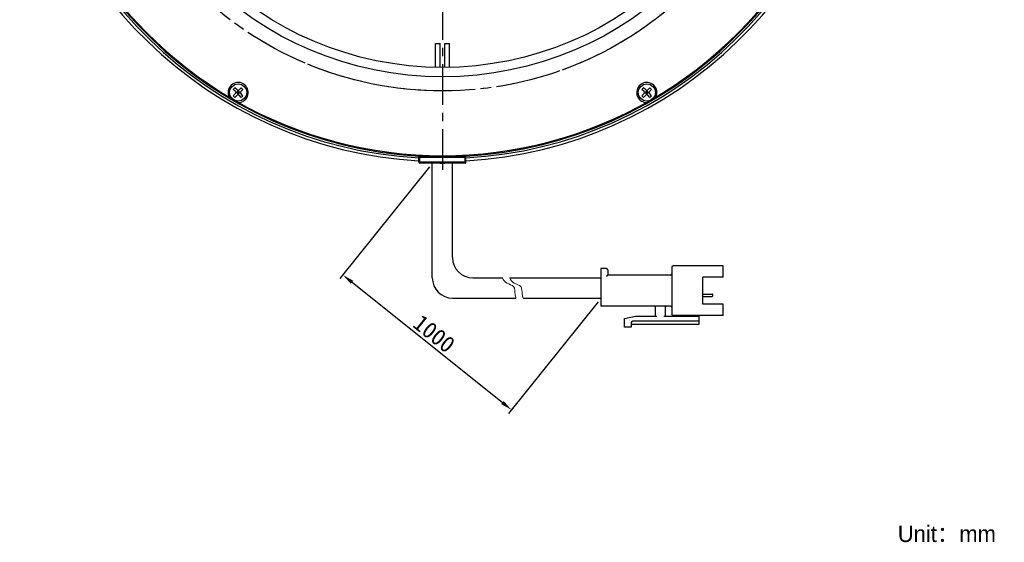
# Model space of a CAD drawing. Header units: millimetres. Extents: x 42 to 254, y -46 to 287.
# Tile 1 of 6: x 45 to 254, y -46 to 66. Entities that reach past the tile are written whole.
import ezdxf

# ---------------------------------------------------------------- set-up
doc = ezdxf.new("R2010")
doc.units = ezdxf.units.MM
doc.header["$LTSCALE"] = 23.1
doc.header["$PDMODE"] = 3
doc.header["$PDSIZE"] = 8
doc.linetypes.add('CENTER', pattern=[0.6, 0.375, -0.075, 0.075, -0.075])
doc.linetypes.add('PHANTOM', pattern=[0.8, 0.45, -0.05, 0.1, -0.05, 0.1, -0.05])
doc.layers.get('0').update_dxf_attribs({"linetype": 'CONTINUOUS'})
doc.layers.get('Defpoints').update_dxf_attribs({"linetype": 'CONTINUOUS', "lineweight": 18})
for name, color, linetype in [('00_COMPONENTS', 7, 'CONTINUOUS'), ('03_ALL_AXES', 7, 'CONTINUOUS'), ('07_ALL_HOLES', 7, 'CONTINUOUS'), ('50_ALL_DETAILS', 7, 'CONTINUOUS')]:
    doc.layers.add(name, color=color, linetype=linetype)
for name, color, linetype, lineweight in [('标注', 3, 'CONTINUOUS', 25), ('粗实线', 7, 'CONTINUOUS', 30), ('细实线', 7, 'CONTINUOUS', 15)]:
    doc.layers.add(name, color=color, linetype=linetype, lineweight=lineweight)
doc.styles.get("Standard").update_dxf_attribs({"font": 'simfang.ttf'})
doc.dimstyles.new('CST Standard', dxfattribs={"dimtxt": 3.5, "dimasz": 2.5, "dimexe": 1, "dimexo": 1, "dimgap": 0.6, "dimtad": 1, "dimtoh": 1, "dimdsep": 46, "dimtxsty": 'STANDARD', "dimcen": -2.5, "dimdle": 5, "dimadec": 1, "dimazin": 2, "dimtfac": 1, "dimtofl": 0, "dimtmove": 0, "dimatfit": 0, "dimfxl": 1, "dimtolj": 1, "dimarcsym": 0})

# ---------------------------------------------------------------- blocks, each defined once
blk = doc.blocks.new('*D10')
at = {"layer": 'Defpoints', "color": 0}
for p in [(132.59, 35.11), (168.49, 6.39), (149.46, -17.4)]:
    blk.add_point(p, dxfattribs=at)
at = {"layer": '标注', "color": 0, "linetype": 'Continuous', "lineweight": -2, "ltscale": 3}
for p, q in [((131.97, 34.33), (112.93, 10.54)), ((167.87, 5.61), (148.83, -18.18))]:
    blk.add_line(p, q, dxfattribs=at)
at = {"layer": '标注', "color": 9, "linetype": 'Continuous', "lineweight": -2, "ltscale": 3}
blk.add_line((115.51, 9.76), (147.5, -15.84), dxfattribs=at)
at = {"layer": '标注', "color": 9}
for points in [[(115.77, 10.08), (115.25, 9.43), (113.56, 11.32)], [(147.24, -16.16), (147.77, -15.51), (149.46, -17.4)]]:
    blk.add_solid(points, dxfattribs=at)
at = {"layer": '标注', "color": 7, "insert": (132.99, -1.19), "char_height": 3.5, "attachment_point": 5, "rotation": 321.3402}
blk.add_mtext('\\A1;1000{}{{\\H0.7x;}{}}', dxfattribs=at)

msp = doc.modelspace()

# ---------------------------------------------------------------- linework, layer by layer
msp.add_line((134.2778, 35.1139), (135.2339, 35.1139))
at = {"layer": '00_COMPONENTS', "color": 7}
for p, q in [((133.2558, 55.5337), (133.2558, 60.6139)), ((133.256, 60.6139), (134.2557, 60.6139)), ((134.2558, 55.5337), (134.2558, 60.6139)), ((135.2558, 55.5337), (135.2558, 60.6139)), ((135.256, 60.6139), (136.2557, 60.6139)), ((136.2558, 55.5337), (136.2558, 60.6139)), ((90.2305, 50.8414), (90.5841, 51.195)), ((90.6902, 50.3818), (90.2305, 50.8414)), ((91.0437, 50.7353), (90.5841, 51.195)), ((90.9023, 50.1697), (91.2558, 50.5232)), ((91.4326, 49.9929), (91.0791, 50.3464)), ((91.4326, 50.3464), (91.0791, 49.9929)), ((91.2558, 49.6918), (91.2558, 50.6475)), ((91.6094, 50.1697), (91.2558, 50.5232)), ((91.9276, 51.195), (91.468, 50.7353)), ((92.2812, 50.8414), (91.8215, 50.3818)), ((92.2812, 50.8414), (91.9276, 51.195)), ((177.2305, 50.8414), (177.5841, 51.195)), ((177.6902, 50.3818), (177.2305, 50.8414)), ((178.0437, 50.7353), (177.5841, 51.195)), ((177.9023, 50.1697), (178.2558, 50.5232)), ((178.4326, 49.9929), (178.0791, 50.3464)), ((178.4326, 50.3464), (178.0791, 49.9929)), ((178.2558, 49.6918), (178.2558, 50.6475)), ((178.6094, 50.1697), (178.2558, 50.5232)), ((178.9276, 51.195), (178.468, 50.7353)), ((179.2812, 50.8414), (178.8215, 50.3818)), ((179.2812, 50.8414), (178.9276, 51.195)), ((90.6902, 49.9575), (90.2305, 49.4979)), ((90.5841, 49.1444), (90.2305, 49.4979)), ((91.0437, 49.604), (90.5841, 49.1444)), ((90.778, 50.1697), (91.7337, 50.1697)), ((91.2558, 49.8161), (90.9023, 50.1697)), ((91.2558, 49.8161), (91.6094, 50.1697)), ((91.9276, 49.1444), (91.468, 49.604)), ((92.2812, 49.4979), (91.8215, 49.9575)), ((91.9276, 49.1444), (92.2812, 49.4979)), ((177.6902, 49.9575), (177.2305, 49.4979)), ((177.5841, 49.1444), (177.2305, 49.4979)), ((178.0437, 49.604), (177.5841, 49.1444)), ((177.778, 50.1697), (178.7337, 50.1697)), ((178.2558, 49.8161), (177.9023, 50.1697)), ((178.2558, 49.8161), (178.6094, 50.1697)), ((178.9276, 49.1444), (178.468, 49.604)), ((179.2812, 49.4979), (178.8215, 49.9575)), ((178.9276, 49.1444), (179.2812, 49.4979)), ((129.7558, 35.3139), (129.7558, 36.8729)), ((139.5558, 36.6139), (129.9558, 36.6139)), ((139.7558, 35.3139), (139.7558, 36.8729)), ((139.5558, 35.1139), (129.9558, 35.1139))]:
    msp.add_line(p, q, dxfattribs=at)
at = {"layer": '00_COMPONENTS', "color": 4}
for p, q in [((129.7558, 36.4139), (139.7558, 36.4139)), ((129.9558, 35.1139), (129.9558, 36.8601)), ((139.5558, 35.1139), (139.5558, 36.8601)), ((139.7558, 35.3139), (129.7558, 35.3139))]:
    msp.add_line(p, q, dxfattribs=at)
at = {"layer": '00_COMPONENTS', "color": 7}
for centre, radius in [((134.7558, 125.5139), 72), ((134.7558, 125.5139), 70), ((91.2558, 50.1697), 1.825), ((178.2558, 50.1697), 1.825)]:
    msp.add_circle(centre, radius, dxfattribs=at)
for centre, radius, start, end in [((134.7564, 125.5188), 90.0007, 102.971273, 266.815075), ((134.7564, 125.5188), 89.4, 103.057522, 266.793498), ((134.7558, 125.5139), 89, 103.372732, 266.77944), ((134.7564, 125.5188), 89.9999, 273.184201, 77.029433), ((134.7564, 125.5188), 89.4, 273.205771, 76.943189), ((134.7558, 125.5139), 89, 273.22056, 76.627268), ((134.7558, 125.5139), 88.8, 180.130903, 239.831716), ((134.7558, 125.5139), 88.8, 300.121986, 359.808599), ((91.2558, 50.1697), 2.15, 273.538603, 206.461397), ((90.478, 50.1697), 0.3, 315, 45), ((91.2558, 50.9475), 0.3, 225, 315), ((92.0337, 50.1697), 0.3, 135, 225), ((178.2558, 50.1697), 2.15, 333.538603, 266.461397), ((177.478, 50.1697), 0.3, 315, 45), ((178.2558, 50.9475), 0.3, 225, 315), ((179.0337, 50.1697), 0.3, 135, 225), ((134.7558, 125.5139), 88.8, 240.147914, 299.85033), ((91.2558, 49.3918), 0.3, 45, 135), ((178.2558, 49.3918), 0.3, 45, 135), ((129.9558, 36.4139), 0.2, 90, 172.5), ((139.5558, 36.4139), 0.2, 0, 90), ((129.9558, 35.3139), 0.2, 180, 270), ((139.5558, 35.3139), 0.2, 270, 360)]:
    msp.add_arc(centre, radius, start, end, dxfattribs=at)
at = {"layer": '03_ALL_AXES', "color": 1, "linetype": 'CENTER'}
msp.add_line((134.7558, 125.5139), (134.7558, 32.5139), dxfattribs=at)
at = {"layer": '07_ALL_HOLES', "color": 1, "linetype": 'PHANTOM'}
msp.add_circle((134.7558, 125.5139), 75, dxfattribs=at)
at = {"layer": '50_ALL_DETAILS', "color": 1, "linetype": 'CENTER'}
msp.add_circle((134.7558, 125.5139), 75, dxfattribs=at)
at = {"layer": '粗实线', "ltscale": 3}
for p, q in [((132.5926, 10.7024), (132.5926, 35.1139)), ((136.9005, 15.0103), (136.9005, 35.1139)), ((141.2084, 10.7024), (147.5553, 10.7024)), ((149.0797, 10.7024), (168.4918, 10.7024)), ((136.9005, 6.3945), (150.4043, 6.3945)), ((151.9287, 6.3945), (168.4918, 6.3945))]:
    msp.add_line(p, q, dxfattribs=at)
at = {"layer": '粗实线'}
for p, q in [((168.4918, 12.7128), (168.4918, 4.6714)), ((169.6405, 12.7128), (168.4918, 12.7128)), ((183.5694, 13), (183.5694, 2.9482)), ((194.4828, 13.2872), (183.8566, 13.2872)), ((194.4828, 10.846), (194.4828, 13.2872)), ((169.9277, 12.4256), (169.9277, 11.2768)), ((183.2822, 11.2768), (169.9277, 11.2768)), ((194.4828, 10.846), (190.1749, 10.846)), ((190.1749, 5.1022), (190.1749, 10.846)), ((190.1749, 7.257), (192.1565, 7.257)), ((190.1749, 6.7535), (192.1565, 6.7535)), ((192.3001, 6.8971), (192.3001, 7.1134)), ((183.2822, 4.6714), (168.4918, 4.6714)), ((180.1231, 2.5174), (180.1231, 4.3842)), ((182.1334, 4.3842), (182.1334, 2.5174)), ((194.4828, 5.1022), (190.1749, 5.1022)), ((194.4828, 2.661), (194.4828, 5.1022)), ((173.5176, 2.0866), (175.8152, 2.5174)), ((175.8152, 2.5174), (180.4103, 2.5174)), ((181.8462, 2.5174), (189.3133, 2.5174)), ((194.4828, 2.661), (183.8566, 2.661)), ((187.5901, 2.5174), (187.5901, 2.661)), ((189.3133, 2.661), (189.3133, 0.7943)), ((173.5176, 0.2199), (173.5176, 2.0866)), ((174.9536, 0.2199), (173.5176, 0.2199)), ((174.9536, 1.225), (174.9536, 0.2199)), ((189.3133, 0.7943), (174.9536, 0.7943)), ((189.3133, 1.5122), (175.2408, 1.5122))]:
    msp.add_line(p, q, dxfattribs=at)
at = {"layer": '粗实线', "ltscale": 3}
for centre in [(141.2084, 15.0103), (136.9005, 10.7024)]:
    msp.add_arc(centre, 4.3079, 180, 270, dxfattribs=at)
at = {"layer": '粗实线'}
for centre, radius, start, end in [((169.6405, 12.4256), 0.2872, 0, 90), ((183.8566, 13), 0.2872, 90, 180), ((183.2822, 11.564), 0.2872, 270, 0), ((192.1565, 7.1134), 0.1436, 0, 90), ((192.1565, 6.8971), 0.1436, 270, 0), ((179.8359, 4.3842), 0.2872, 0, 90), ((182.4206, 4.3842), 0.2872, 90, 180), ((183.2822, 4.3842), 0.2872, 0, 90), ((183.8566, 2.9482), 0.2872, 180, 270), ((175.2408, 1.225), 0.2872, 90, 180)]:
    msp.add_arc(centre, radius, start, end, dxfattribs=at)
msp.add_open_spline([(169.9277, 11.2768), (169.9239, 11.273), (169.9105, 11.2596), (169.8836, 11.2327), (169.8447, 11.1938), (169.7982, 11.1473), (169.7472, 11.0963), (169.6941, 11.0432), (169.6583, 11.0074), (169.6405, 10.9896)], degree=3, knots=[0, 0, 0, 0, 132.44496021, 469.29186831, 937.59263349, 1489.92739949, 2093.19286428, 2719.61557646, 3341.62114333, 3341.62114333, 3341.62114333, 3341.62114333], dxfattribs=at)
at = {"layer": '细实线', "ltscale": 3}
for points, knots in [([(147.5553, 10.7024), (147.7281, 10.2253), (148.3118, 9.4611), (150.263, 9.0748), (150.1219, 7.4783), (150.318, 6.6525), (150.4043, 6.3945)], [0, 0, 0, 0, 610.83119015, 1204.5829362, 1830.46368675, 2133.90260583, 2133.90260583, 2133.90260583, 2133.90260583]), ([(149.0797, 10.7024), (149.2525, 10.2253), (149.8362, 9.4611), (151.7874, 9.0748), (151.6464, 7.4783), (151.8425, 6.6525), (151.9287, 6.3945)], [0, 0, 0, 0, 609.2601643, 1201.48481194, 1825.75582997, 2128.41432004, 2128.41432004, 2128.41432004, 2128.41432004])]:
    msp.add_open_spline(points, degree=3, knots=knots, dxfattribs=at)

# ---------------------------------------------------------------- texts
at = {"insert": (231.6785, -42.0391), "char_height": 3.5, "width": 66.074441, "attachment_point": 1}
msp.add_mtext('{\\fFZLanTingHei-R-GBK|b0|i0|c134|p2;Unit：mm}', dxfattribs=at)

# ---------------------------------------------------------------- dimensions: what is measured, and where the dimension line sits
at = {"layer": '标注', "color": 9, "ltscale": 3}
dim = msp.add_linear_dim(base=(149.4569, -17.399), p1=(132.5926, 35.1139), p2=(168.4918, 6.3945), angle=321.340192, text='1000{}{{\\H0.7x;}{}}', dimstyle='CST Standard', override={"dimlfac": 2, "dimclrd": 9, "dimclrt": 7}, dxfattribs=at)
dim.commit()
dim.dimension.update_dxf_attribs({"geometry": '*D10', "text_midpoint": (132.9879, -1.1887)})

doc.saveas('drawing.dxf')
